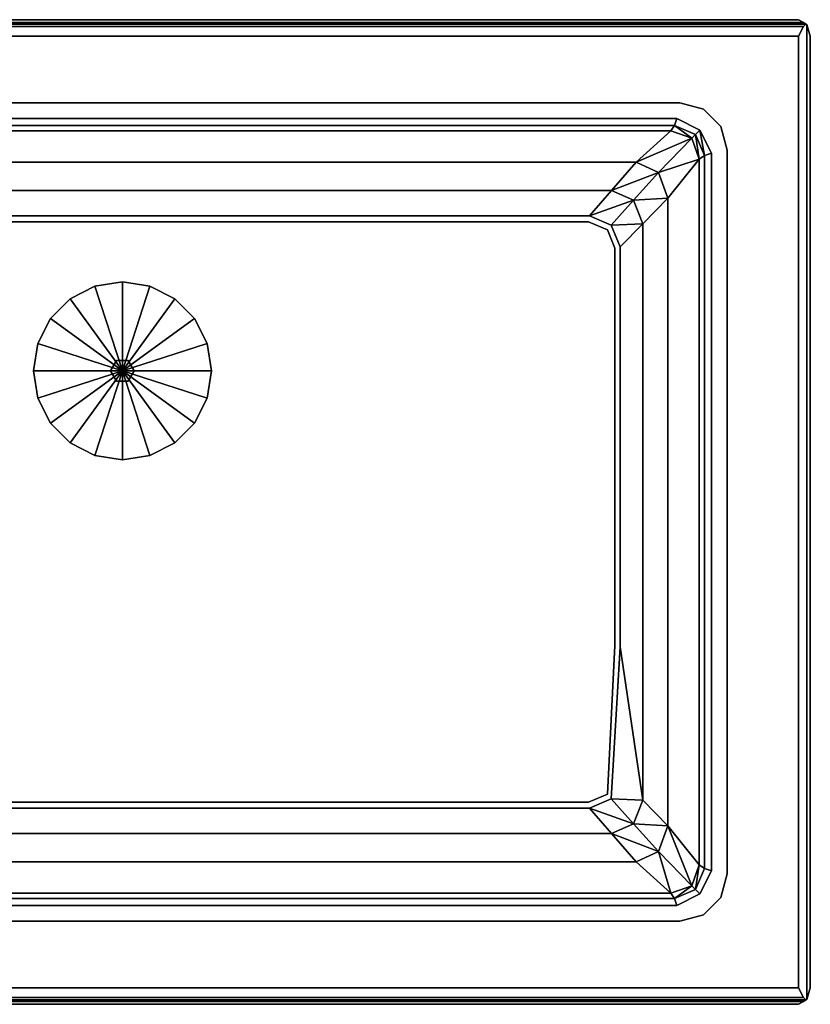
# Model space of a CAD drawing. Extents: x 0 to 0.58, y -0.415 to 0.
# Tile 2 of 2: x 0.247 to 0.58, y -0.415 to 0. Entities that reach past the tile are written whole.
import ezdxf

# ---------------------------------------------------------------- set-up
doc = ezdxf.new("R2010")
doc.units = 0
for name, color, linetype in [('L2_A_N_031758__29_3', 7, 'CONTINUOUS'), ('L3_A_N_031758__29_1', 7, 'CONTINUOUS'), ('L4_A_N_031758_2', 7, 'CONTINUOUS'), ('L5_ABLAUF__', 7, 'CONTINUOUS'), ('L6_ABLAUF75_', 7, 'CONTINUOUS'), ('L7_I_N_031758_2', 7, 'CONTINUOUS'), ('L8_GRUPPE_120', 7, 'CONTINUOUS')]:
    doc.layers.add(name, color=color, linetype=linetype)

msp = doc.modelspace()

# ---------------------------------------------------------------- linework, layer by layer
at = {"layer": 'L2_A_N_031758__29_3', "color": 7}
for points, invisible_edges in [([(0.57505, 0, 0.091), (0.00495, 0, 0.091), (0.002899, -0.001201, 0.095101), (0.57505, 0, 0.091)], 12), ([(0.002899, -0.001201, 0.095101), (0.577101, -0.001201, 0.095101), (0.57505, 0, 0.091), (0.002899, -0.001201, 0.095101)], 12), ([(0.57855, -0.00205, 0.09595), (0.57855, -0.00205, 0.053), (0.57505, 0, 0.053), (0.57855, -0.00205, 0.09595)], 12), ([(0.57505, 0, 0.053), (0.57505, 0, 0.091), (0.577101, -0.001201, 0.095101), (0.57505, 0, 0.053)], 12), ([(0.57855, -0.00205, 0.09595), (0.57505, 0, 0.053), (0.577101, -0.001201, 0.095101), (0.57855, -0.00205, 0.09595)], 15), ([(0.002899, -0.001201, 0.095101), (0.001828, -0.001828, 0.096172), (0.578172, -0.001828, 0.096172), (0.002899, -0.001201, 0.095101)], 12), ([(0.577101, -0.002899, 0.096799), (0.578172, -0.001828, 0.096172), (0.001828, -0.001828, 0.096172), (0.577101, -0.002899, 0.096799)], 12), ([(0.001828, -0.001828, 0.096172), (0.002899, -0.002899, 0.096799), (0.577101, -0.002899, 0.096799), (0.001828, -0.001828, 0.096172)], 12), ([(0.578172, -0.001828, 0.096172), (0.577101, -0.001201, 0.095101), (0.002899, -0.001201, 0.095101), (0.578172, -0.001828, 0.096172)], 12), ([(0.577101, -0.002899, 0.096799), (0.002899, -0.002899, 0.096799), (0.00495, -0.007, 0.098), (0.577101, -0.002899, 0.096799)], 12), ([(0.00495, -0.007, 0.098), (0.57505, -0.007, 0.098), (0.577101, -0.002899, 0.096799), (0.00495, -0.007, 0.098)], 12), ([(0.578172, -0.001828, 0.096172), (0.577101, -0.002899, 0.096799), (0.57505, -0.007, 0.098), (0.578172, -0.001828, 0.096172)], 12), ([(0.57855, -0.41295, 0.09595), (0.578172, -0.001828, 0.096172), (0.57505, -0.007, 0.098), (0.57855, -0.41295, 0.09595)], 15), ([(0.577101, -0.001201, 0.095101), (0.578172, -0.001828, 0.096172), (0.57855, -0.00205, 0.09595), (0.577101, -0.001201, 0.095101)], 12), ([(0.57855, -0.41295, 0.09595), (0.57855, -0.00205, 0.09595), (0.578172, -0.001828, 0.096172), (0.57855, -0.41295, 0.09595)], 12), ([(0.58, -0.408, 0.091), (0.58, -0.007, 0.091), (0.57855, -0.00205, 0.09595), (0.58, -0.408, 0.091)], 12), ([(0.57855, -0.00205, 0.09595), (0.57855, -0.41295, 0.09595), (0.58, -0.408, 0.091), (0.57855, -0.00205, 0.09595)], 12), ([(0.58, -0.007, 0.091), (0.58, -0.007, 0.053), (0.57855, -0.00205, 0.053), (0.58, -0.007, 0.091)], 12), ([(0.57855, -0.00205, 0.053), (0.57855, -0.00205, 0.09595), (0.58, -0.007, 0.091), (0.57855, -0.00205, 0.053)], 12), ([(0.57505, -0.007, 0.098), (0.57505, -0.408, 0.098), (0.577101, -0.412101, 0.096799), (0.57505, -0.007, 0.098)], 12), ([(0.57505, -0.007, 0.098), (0.577101, -0.412101, 0.096799), (0.57855, -0.41295, 0.09595), (0.57505, -0.007, 0.098)], 15), ([(0.57505, -0.408, 0.098), (0.00495, -0.408, 0.098), (0.002899, -0.412101, 0.096799), (0.57505, -0.408, 0.098)], 12), ([(0.002899, -0.412101, 0.096799), (0.577101, -0.412101, 0.096799), (0.57505, -0.408, 0.098), (0.002899, -0.412101, 0.096799)], 12), ([(0.58, -0.408, 0.053), (0.58, -0.408, 0.091), (0.57855, -0.41295, 0.09595), (0.58, -0.408, 0.053)], 12), ([(0.57855, -0.41295, 0.09595), (0.57855, -0.41295, 0.053), (0.58, -0.408, 0.053), (0.57855, -0.41295, 0.09595)], 12), ([(0.002899, -0.412101, 0.096799), (0.001828, -0.413172, 0.096172), (0.578172, -0.413172, 0.096172), (0.002899, -0.412101, 0.096799)], 12), ([(0.001828, -0.413172, 0.096172), (0.002899, -0.413799, 0.095101), (0.577101, -0.413799, 0.095101), (0.001828, -0.413172, 0.096172)], 12), ([(0.577101, -0.413799, 0.095101), (0.578172, -0.413172, 0.096172), (0.001828, -0.413172, 0.096172), (0.577101, -0.413799, 0.095101)], 12), ([(0.578172, -0.413172, 0.096172), (0.577101, -0.412101, 0.096799), (0.002899, -0.412101, 0.096799), (0.578172, -0.413172, 0.096172)], 12), ([(0.577101, -0.413799, 0.095101), (0.002899, -0.413799, 0.095101), (0.00495, -0.415, 0.091), (0.577101, -0.413799, 0.095101)], 12), ([(0.00495, -0.415, 0.091), (0.57505, -0.415, 0.091), (0.577101, -0.413799, 0.095101), (0.00495, -0.415, 0.091)], 12), ([(0.57505, -0.415, 0.091), (0.57505, -0.415, 0.053), (0.57855, -0.41295, 0.053), (0.57505, -0.415, 0.091)], 12), ([(0.57855, -0.41295, 0.053), (0.578172, -0.413172, 0.096172), (0.57505, -0.415, 0.091), (0.57855, -0.41295, 0.053)], 15), ([(0.578172, -0.413172, 0.096172), (0.577101, -0.413799, 0.095101), (0.57505, -0.415, 0.091), (0.578172, -0.413172, 0.096172)], 12), ([(0.577101, -0.412101, 0.096799), (0.578172, -0.413172, 0.096172), (0.57855, -0.41295, 0.09595), (0.577101, -0.412101, 0.096799)], 12), ([(0.57855, -0.41295, 0.053), (0.57855, -0.41295, 0.09595), (0.578172, -0.413172, 0.096172), (0.57855, -0.41295, 0.053)], 12)]:
    msp.add_3dface(points, dxfattribs=dict(at, invisible_edges=invisible_edges))
at = {"layer": 'L3_A_N_031758__29_1', "color": 7}
for points, invisible_edges in [([(0, -0.007, 0.053), (0.00495, 0, 0.053), (0.57855, -0.00205, 0.053), (0, -0.007, 0.053)], 15), ([(0.00495, 0, 0.053), (0.57505, 0, 0.053), (0.57855, -0.00205, 0.053), (0.00495, 0, 0.053)], 12), ([(0.00495, 0, 0.053), (0.00495, 0, 0.091), (0.57505, 0, 0.091), (0.00495, 0, 0.053)], 12), ([(0.57505, 0, 0.091), (0.57505, 0, 0.053), (0.00495, 0, 0.053), (0.57505, 0, 0.091)], 12), ([(0.525, -0.035, 0.053), (0, -0.007, 0.053), (0.57855, -0.00205, 0.053), (0.525, -0.035, 0.053)], 15), ([(0.535, -0.037679, 0.053), (0.525, -0.035, 0.053), (0.57855, -0.00205, 0.053), (0.535, -0.037679, 0.053)], 14), ([(0.542321, -0.045, 0.053), (0.535, -0.037679, 0.053), (0.57855, -0.00205, 0.053), (0.542321, -0.045, 0.053)], 14), ([(0.545, -0.055, 0.053), (0.542321, -0.045, 0.053), (0.57855, -0.00205, 0.053), (0.545, -0.055, 0.053)], 14), ([(0.545, -0.36, 0.053), (0.545, -0.055, 0.053), (0.57855, -0.00205, 0.053), (0.545, -0.36, 0.053)], 14), ([(0.545, -0.36, 0.053), (0.57855, -0.00205, 0.053), (0.57505, -0.415, 0.053), (0.545, -0.36, 0.053)], 15), ([(0.57855, -0.00205, 0.053), (0.58, -0.408, 0.053), (0.57505, -0.415, 0.053), (0.57855, -0.00205, 0.053)], 15), ([(0.57855, -0.00205, 0.053), (0.58, -0.007, 0.053), (0.58, -0.408, 0.053), (0.57855, -0.00205, 0.053)], 12), ([(0.525, -0.035, 0.053), (0.055, -0.035, 0.053), (0, -0.007, 0.053), (0.525, -0.035, 0.053)], 14), ([(0.57505, -0.007, 0.098), (0.00495, -0.007, 0.098), (0.056324, -0.041604, 0.098), (0.57505, -0.007, 0.098)], 14), ([(0.57505, -0.007, 0.098), (0.056324, -0.041604, 0.098), (0.523676, -0.041602, 0.098), (0.57505, -0.007, 0.098)], 13), ([(0.57505, -0.007, 0.098), (0.523676, -0.041602, 0.098), (0.533442, -0.046558, 0.098), (0.57505, -0.007, 0.098)], 13), ([(0.57505, -0.007, 0.098), (0.533442, -0.046558, 0.098), (0.538389, -0.056327, 0.098), (0.57505, -0.007, 0.098)], 13), ([(0.57505, -0.408, 0.098), (0.57505, -0.007, 0.098), (0.538389, -0.056327, 0.098), (0.57505, -0.408, 0.098)], 14), ([(0.58, -0.408, 0.053), (0.58, -0.007, 0.053), (0.58, -0.007, 0.091), (0.58, -0.408, 0.053)], 12), ([(0.58, -0.007, 0.091), (0.58, -0.408, 0.091), (0.58, -0.408, 0.053), (0.58, -0.007, 0.091)], 12), ([(0.035, -0.055), (0.045, -0.037679), (0.525, -0.035), (0.035, -0.055)], 15), ([(0.055, -0.38), (0.035, -0.055), (0.525, -0.035), (0.055, -0.38)], 15), ([(0.045, -0.037679), (0.055, -0.035), (0.525, -0.035), (0.045, -0.037679)], 12), ([(0.525, -0.035), (0.545, -0.36), (0.055, -0.38), (0.525, -0.035)], 15), ([(0.525, -0.035), (0.535, -0.037679), (0.542321, -0.045), (0.525, -0.035)], 12), ([(0.525, -0.035), (0.542321, -0.045), (0.545, -0.36), (0.525, -0.035)], 15), ([(0.542321, -0.045), (0.545, -0.055), (0.545, -0.36), (0.542321, -0.045)], 12), ([(0.57505, -0.408, 0.098), (0.538389, -0.056327, 0.098), (0.538389, -0.358673, 0.098), (0.57505, -0.408, 0.098)], 13), ([(0.545, -0.36), (0.535, -0.377321), (0.055, -0.38), (0.545, -0.36)], 15), ([(0.57505, -0.408, 0.098), (0.538389, -0.358673, 0.098), (0.533442, -0.368442, 0.098), (0.57505, -0.408, 0.098)], 13), ([(0.545, -0.36), (0.542321, -0.37), (0.535, -0.377321), (0.545, -0.36)], 12), ([(0.542321, -0.37, 0.053), (0.545, -0.36, 0.053), (0.57505, -0.415, 0.053), (0.542321, -0.37, 0.053)], 14), ([(0.533442, -0.368442, 0.098), (0.523676, -0.373398, 0.098), (0.57505, -0.408, 0.098), (0.533442, -0.368442, 0.098)], 14), ([(0.523676, -0.373398, 0.098), (0.056324, -0.373396, 0.098), (0.00495, -0.408, 0.098), (0.523676, -0.373398, 0.098)], 14), ([(0.523676, -0.373398, 0.098), (0.00495, -0.408, 0.098), (0.57505, -0.408, 0.098), (0.523676, -0.373398, 0.098)], 13), ([(0.57505, -0.415, 0.053), (0.535, -0.377321, 0.053), (0.542321, -0.37, 0.053), (0.57505, -0.415, 0.053)], 13), ([(0.535, -0.377321), (0.525, -0.38), (0.055, -0.38), (0.535, -0.377321)], 12), ([(0.57505, -0.415, 0.053), (0.525, -0.38, 0.053), (0.535, -0.377321, 0.053), (0.57505, -0.415, 0.053)], 13), ([(0.57505, -0.415, 0.053), (0.00145, -0.41295, 0.053), (0.055, -0.38, 0.053), (0.57505, -0.415, 0.053)], 15), ([(0.57505, -0.415, 0.053), (0.055, -0.38, 0.053), (0.525, -0.38, 0.053), (0.57505, -0.415, 0.053)], 13), ([(0.58, -0.408, 0.053), (0.57855, -0.41295, 0.053), (0.57505, -0.415, 0.053), (0.58, -0.408, 0.053)], 12), ([(0.57505, -0.415, 0.053), (0.00495, -0.415, 0.053), (0.00145, -0.41295, 0.053), (0.57505, -0.415, 0.053)], 12), ([(0.00495, -0.415, 0.091), (0.00495, -0.415, 0.053), (0.57505, -0.415, 0.053), (0.00495, -0.415, 0.091)], 12), ([(0.57505, -0.415, 0.053), (0.57505, -0.415, 0.091), (0.00495, -0.415, 0.091), (0.57505, -0.415, 0.053)], 12)]:
    msp.add_3dface(points, dxfattribs=dict(at, invisible_edges=invisible_edges))
at = {"layer": 'L4_A_N_031758_2', "color": 7, "invisible_edges": 12}
for points in [[(0.055, -0.035, 0.053), (0.525, -0.035, 0.053), (0.525, -0.035), (0.055, -0.035, 0.053)], [(0.525, -0.035), (0.055, -0.035), (0.055, -0.035, 0.053), (0.525, -0.035)], [(0.525, -0.035, 0.053), (0.535, -0.037679, 0.053), (0.535, -0.037679), (0.525, -0.035, 0.053)], [(0.535, -0.037679), (0.525, -0.035), (0.525, -0.035, 0.053), (0.535, -0.037679)], [(0.535, -0.037679, 0.053), (0.542321, -0.045, 0.053), (0.542321, -0.045), (0.535, -0.037679, 0.053)], [(0.542321, -0.045), (0.535, -0.037679), (0.535, -0.037679, 0.053), (0.542321, -0.045)], [(0.542321, -0.045, 0.053), (0.545, -0.055, 0.053), (0.545, -0.055), (0.542321, -0.045, 0.053)], [(0.545, -0.055), (0.542321, -0.045), (0.542321, -0.045, 0.053), (0.545, -0.055)], [(0.545, -0.055, 0.053), (0.545, -0.36, 0.053), (0.545, -0.36), (0.545, -0.055, 0.053)], [(0.545, -0.36), (0.545, -0.055), (0.545, -0.055, 0.053), (0.545, -0.36)], [(0.545, -0.36, 0.053), (0.542321, -0.37, 0.053), (0.542321, -0.37), (0.545, -0.36, 0.053)], [(0.542321, -0.37), (0.545, -0.36), (0.545, -0.36, 0.053), (0.542321, -0.37)], [(0.542321, -0.37, 0.053), (0.535, -0.377321, 0.053), (0.535, -0.377321), (0.542321, -0.37, 0.053)], [(0.535, -0.377321), (0.542321, -0.37), (0.542321, -0.37, 0.053), (0.535, -0.377321)], [(0.535, -0.377321, 0.053), (0.525, -0.38, 0.053), (0.525, -0.38), (0.535, -0.377321, 0.053)], [(0.525, -0.38), (0.535, -0.377321), (0.535, -0.377321, 0.053), (0.525, -0.38)], [(0.525, -0.38, 0.053), (0.055, -0.38, 0.053), (0.055, -0.38), (0.525, -0.38, 0.053)], [(0.055, -0.38), (0.525, -0.38), (0.525, -0.38, 0.053), (0.055, -0.38)]]:
    msp.add_3dface(points, dxfattribs=at)
at = {"layer": 'L5_ABLAUF__', "color": 7}
for points, invisible_edges in [([(0.2875, -0.14367, 0.038), (0.285, -0.148, 0.038), (0.2875, -0.15233, 0.038), (0.2875, -0.14367, 0.038)], 12), ([(0.2875, -0.15233, 0.033), (0.285, -0.148, 0.033), (0.2875, -0.14367, 0.033), (0.2875, -0.15233, 0.033)], 12), ([(0.2875, -0.14367, 0.033), (0.285, -0.148, 0.033), (0.285, -0.148, 0.038), (0.2875, -0.14367, 0.033)], 12), ([(0.285, -0.148, 0.038), (0.2875, -0.14367, 0.038), (0.2875, -0.14367, 0.033), (0.285, -0.148, 0.038)], 12), ([(0.295, -0.148, 0.038), (0.2925, -0.14367, 0.038), (0.2875, -0.14367, 0.038), (0.295, -0.148, 0.038)], 12), ([(0.295, -0.148, 0.038), (0.2875, -0.14367, 0.038), (0.2875, -0.15233, 0.038), (0.295, -0.148, 0.038)], 15), ([(0.2875, -0.14367, 0.033), (0.2925, -0.14367, 0.033), (0.295, -0.148, 0.033), (0.2875, -0.14367, 0.033)], 12), ([(0.295, -0.148, 0.033), (0.2875, -0.15233, 0.033), (0.2875, -0.14367, 0.033), (0.295, -0.148, 0.033)], 15), ([(0.2925, -0.14367, 0.033), (0.2875, -0.14367, 0.033), (0.2875, -0.14367, 0.038), (0.2925, -0.14367, 0.033)], 12), ([(0.2875, -0.14367, 0.038), (0.2925, -0.14367, 0.038), (0.2925, -0.14367, 0.033), (0.2875, -0.14367, 0.038)], 12), ([(0.295, -0.148, 0.033), (0.2925, -0.14367, 0.033), (0.2925, -0.14367, 0.038), (0.295, -0.148, 0.033)], 12), ([(0.2925, -0.14367, 0.038), (0.295, -0.148, 0.038), (0.295, -0.148, 0.033), (0.2925, -0.14367, 0.038)], 12), ([(0.285, -0.148, 0.033), (0.2875, -0.15233, 0.033), (0.2875, -0.15233, 0.038), (0.285, -0.148, 0.033)], 12), ([(0.2875, -0.15233, 0.038), (0.285, -0.148, 0.038), (0.285, -0.148, 0.033), (0.2875, -0.15233, 0.038)], 12), ([(0.2875, -0.15233, 0.038), (0.2925, -0.15233, 0.038), (0.295, -0.148, 0.038), (0.2875, -0.15233, 0.038)], 12), ([(0.295, -0.148, 0.033), (0.2925, -0.15233, 0.033), (0.2875, -0.15233, 0.033), (0.295, -0.148, 0.033)], 12), ([(0.2925, -0.15233, 0.033), (0.295, -0.148, 0.033), (0.295, -0.148, 0.038), (0.2925, -0.15233, 0.033)], 12), ([(0.295, -0.148, 0.038), (0.2925, -0.15233, 0.038), (0.2925, -0.15233, 0.033), (0.295, -0.148, 0.038)], 12), ([(0.2875, -0.15233, 0.033), (0.2925, -0.15233, 0.033), (0.2925, -0.15233, 0.038), (0.2875, -0.15233, 0.033)], 12), ([(0.2925, -0.15233, 0.038), (0.2875, -0.15233, 0.038), (0.2875, -0.15233, 0.033), (0.2925, -0.15233, 0.038)], 12)]:
    msp.add_3dface(points, dxfattribs=dict(at, invisible_edges=invisible_edges))
at = {"layer": 'L6_ABLAUF75_', "color": 7}
for points, invisible_edges in [([(0.29, -0.1105, 0.039), (0.278412, -0.112335, 0.039), (0.29, -0.148, 0.04), (0.29, -0.1105, 0.039)], 8), ([(0.29, -0.1105, 0.038), (0.278412, -0.112335, 0.038), (0.278412, -0.112335, 0.039), (0.29, -0.1105, 0.038)], 12), ([(0.278412, -0.112335, 0.039), (0.29, -0.1105, 0.039), (0.29, -0.1105, 0.038), (0.278412, -0.112335, 0.039)], 12), ([(0.278412, -0.112335, 0.038), (0.29, -0.1105, 0.038), (0.301588, -0.112335, 0.038), (0.278412, -0.112335, 0.038)], 12), ([(0.301588, -0.112335, 0.039), (0.29, -0.1105, 0.039), (0.29, -0.148, 0.04), (0.301588, -0.112335, 0.039)], 8), ([(0.301588, -0.112335, 0.038), (0.29, -0.1105, 0.038), (0.29, -0.1105, 0.039), (0.301588, -0.112335, 0.038)], 12), ([(0.29, -0.1105, 0.039), (0.301588, -0.112335, 0.039), (0.301588, -0.112335, 0.038), (0.29, -0.1105, 0.039)], 12), ([(0.259662, -0.125958, 0.038), (0.267958, -0.117662, 0.038), (0.278412, -0.112335, 0.038), (0.259662, -0.125958, 0.038)], 12), ([(0.259662, -0.125958, 0.038), (0.278412, -0.112335, 0.038), (0.301588, -0.112335, 0.038), (0.259662, -0.125958, 0.038)], 15), ([(0.259662, -0.170042, 0.038), (0.259662, -0.125958, 0.038), (0.301588, -0.112335, 0.038), (0.259662, -0.170042, 0.038)], 15), ([(0.301588, -0.112335, 0.038), (0.3275, -0.148, 0.038), (0.259662, -0.170042, 0.038), (0.301588, -0.112335, 0.038)], 15), ([(0.278412, -0.112335, 0.039), (0.267958, -0.117662, 0.039), (0.29, -0.148, 0.04), (0.278412, -0.112335, 0.039)], 8), ([(0.278412, -0.112335, 0.038), (0.267958, -0.117662, 0.038), (0.267958, -0.117662, 0.039), (0.278412, -0.112335, 0.038)], 12), ([(0.267958, -0.117662, 0.039), (0.278412, -0.112335, 0.039), (0.278412, -0.112335, 0.038), (0.267958, -0.117662, 0.039)], 12), ([(0.312042, -0.117662, 0.039), (0.301588, -0.112335, 0.039), (0.29, -0.148, 0.04), (0.312042, -0.117662, 0.039)], 8), ([(0.312042, -0.117662, 0.038), (0.301588, -0.112335, 0.038), (0.301588, -0.112335, 0.039), (0.312042, -0.117662, 0.038)], 12), ([(0.301588, -0.112335, 0.039), (0.312042, -0.117662, 0.039), (0.312042, -0.117662, 0.038), (0.301588, -0.112335, 0.039)], 12), ([(0.301588, -0.112335, 0.038), (0.312042, -0.117662, 0.038), (0.320338, -0.125958, 0.038), (0.301588, -0.112335, 0.038)], 12), ([(0.301588, -0.112335, 0.038), (0.320338, -0.125958, 0.038), (0.3275, -0.148, 0.038), (0.301588, -0.112335, 0.038)], 15), ([(0.267958, -0.117662, 0.039), (0.259662, -0.125958, 0.039), (0.29, -0.148, 0.04), (0.267958, -0.117662, 0.039)], 8), ([(0.267958, -0.117662, 0.038), (0.259662, -0.125958, 0.038), (0.259662, -0.125958, 0.039), (0.267958, -0.117662, 0.038)], 12), ([(0.259662, -0.125958, 0.039), (0.267958, -0.117662, 0.039), (0.267958, -0.117662, 0.038), (0.259662, -0.125958, 0.039)], 12), ([(0.320338, -0.125958, 0.039), (0.312042, -0.117662, 0.039), (0.29, -0.148, 0.04), (0.320338, -0.125958, 0.039)], 8), ([(0.320338, -0.125958, 0.038), (0.312042, -0.117662, 0.038), (0.312042, -0.117662, 0.039), (0.320338, -0.125958, 0.038)], 12), ([(0.312042, -0.117662, 0.039), (0.320338, -0.125958, 0.039), (0.320338, -0.125958, 0.038), (0.312042, -0.117662, 0.039)], 12), ([(0.2525, -0.148, 0.038), (0.254335, -0.136412, 0.038), (0.259662, -0.125958, 0.038), (0.2525, -0.148, 0.038)], 12), ([(0.259662, -0.170042, 0.038), (0.2525, -0.148, 0.038), (0.259662, -0.125958, 0.038), (0.259662, -0.170042, 0.038)], 15), ([(0.259662, -0.125958, 0.039), (0.254335, -0.136412, 0.039), (0.29, -0.148, 0.04), (0.259662, -0.125958, 0.039)], 8), ([(0.259662, -0.125958, 0.038), (0.254335, -0.136412, 0.038), (0.254335, -0.136412, 0.039), (0.259662, -0.125958, 0.038)], 12), ([(0.254335, -0.136412, 0.039), (0.259662, -0.125958, 0.039), (0.259662, -0.125958, 0.038), (0.254335, -0.136412, 0.039)], 12), ([(0.325665, -0.136412, 0.039), (0.320338, -0.125958, 0.039), (0.29, -0.148, 0.04), (0.325665, -0.136412, 0.039)], 8), ([(0.325665, -0.136412, 0.038), (0.320338, -0.125958, 0.038), (0.320338, -0.125958, 0.039), (0.325665, -0.136412, 0.038)], 12), ([(0.320338, -0.125958, 0.039), (0.325665, -0.136412, 0.039), (0.325665, -0.136412, 0.038), (0.320338, -0.125958, 0.039)], 12), ([(0.320338, -0.125958, 0.038), (0.325665, -0.136412, 0.038), (0.3275, -0.148, 0.038), (0.320338, -0.125958, 0.038)], 12), ([(0.254335, -0.136412, 0.039), (0.2525, -0.148, 0.039), (0.29, -0.148, 0.04), (0.254335, -0.136412, 0.039)], 8), ([(0.254335, -0.136412, 0.038), (0.2525, -0.148, 0.038), (0.2525, -0.148, 0.039), (0.254335, -0.136412, 0.038)], 12), ([(0.2525, -0.148, 0.039), (0.254335, -0.136412, 0.039), (0.254335, -0.136412, 0.038), (0.2525, -0.148, 0.039)], 12), ([(0.3275, -0.148, 0.039), (0.325665, -0.136412, 0.039), (0.29, -0.148, 0.04), (0.3275, -0.148, 0.039)], 8), ([(0.3275, -0.148, 0.038), (0.325665, -0.136412, 0.038), (0.325665, -0.136412, 0.039), (0.3275, -0.148, 0.038)], 12), ([(0.325665, -0.136412, 0.039), (0.3275, -0.148, 0.039), (0.3275, -0.148, 0.038), (0.325665, -0.136412, 0.039)], 12), ([(0.2525, -0.148, 0.039), (0.254335, -0.159588, 0.039), (0.29, -0.148, 0.04), (0.2525, -0.148, 0.039)], 8), ([(0.2525, -0.148, 0.038), (0.254335, -0.159588, 0.038), (0.254335, -0.159588, 0.039), (0.2525, -0.148, 0.038)], 12), ([(0.254335, -0.159588, 0.039), (0.2525, -0.148, 0.039), (0.2525, -0.148, 0.038), (0.254335, -0.159588, 0.039)], 12), ([(0.259662, -0.170042, 0.038), (0.254335, -0.159588, 0.038), (0.2525, -0.148, 0.038), (0.259662, -0.170042, 0.038)], 12), ([(0.254335, -0.159588, 0.039), (0.259662, -0.170042, 0.039), (0.29, -0.148, 0.04), (0.254335, -0.159588, 0.039)], 8), ([(0.259662, -0.170042, 0.039), (0.267958, -0.178338, 0.039), (0.29, -0.148, 0.04), (0.259662, -0.170042, 0.039)], 8), ([(0.3275, -0.148, 0.038), (0.301588, -0.183665, 0.038), (0.259662, -0.170042, 0.038), (0.3275, -0.148, 0.038)], 15), ([(0.267958, -0.178338, 0.039), (0.278412, -0.183665, 0.039), (0.29, -0.148, 0.04), (0.267958, -0.178338, 0.039)], 8), ([(0.278412, -0.183665, 0.039), (0.29, -0.1855, 0.039), (0.29, -0.148, 0.04), (0.278412, -0.183665, 0.039)], 8), ([(0.29, -0.1855, 0.039), (0.301588, -0.183665, 0.039), (0.29, -0.148, 0.04), (0.29, -0.1855, 0.039)], 8), ([(0.301588, -0.183665, 0.039), (0.312042, -0.178338, 0.039), (0.29, -0.148, 0.04), (0.301588, -0.183665, 0.039)], 8), ([(0.312042, -0.178338, 0.039), (0.320338, -0.170042, 0.039), (0.29, -0.148, 0.04), (0.312042, -0.178338, 0.039)], 8), ([(0.320338, -0.170042, 0.039), (0.325665, -0.159588, 0.039), (0.29, -0.148, 0.04), (0.320338, -0.170042, 0.039)], 8), ([(0.325665, -0.159588, 0.039), (0.3275, -0.148, 0.039), (0.29, -0.148, 0.04), (0.325665, -0.159588, 0.039)], 8), ([(0.3275, -0.148, 0.038), (0.320338, -0.170042, 0.038), (0.301588, -0.183665, 0.038), (0.3275, -0.148, 0.038)], 15), ([(0.3275, -0.148, 0.038), (0.325665, -0.159588, 0.038), (0.320338, -0.170042, 0.038), (0.3275, -0.148, 0.038)], 12), ([(0.325665, -0.159588, 0.038), (0.3275, -0.148, 0.038), (0.3275, -0.148, 0.039), (0.325665, -0.159588, 0.038)], 12), ([(0.3275, -0.148, 0.039), (0.325665, -0.159588, 0.039), (0.325665, -0.159588, 0.038), (0.3275, -0.148, 0.039)], 12), ([(0.254335, -0.159588, 0.038), (0.259662, -0.170042, 0.038), (0.259662, -0.170042, 0.039), (0.254335, -0.159588, 0.038)], 12), ([(0.259662, -0.170042, 0.039), (0.254335, -0.159588, 0.039), (0.254335, -0.159588, 0.038), (0.259662, -0.170042, 0.039)], 12), ([(0.320338, -0.170042, 0.038), (0.325665, -0.159588, 0.038), (0.325665, -0.159588, 0.039), (0.320338, -0.170042, 0.038)], 12), ([(0.325665, -0.159588, 0.039), (0.320338, -0.170042, 0.039), (0.320338, -0.170042, 0.038), (0.325665, -0.159588, 0.039)], 12), ([(0.259662, -0.170042, 0.038), (0.267958, -0.178338, 0.038), (0.267958, -0.178338, 0.039), (0.259662, -0.170042, 0.038)], 12), ([(0.267958, -0.178338, 0.039), (0.259662, -0.170042, 0.039), (0.259662, -0.170042, 0.038), (0.267958, -0.178338, 0.039)], 12), ([(0.278412, -0.183665, 0.038), (0.267958, -0.178338, 0.038), (0.259662, -0.170042, 0.038), (0.278412, -0.183665, 0.038)], 12), ([(0.301588, -0.183665, 0.038), (0.278412, -0.183665, 0.038), (0.259662, -0.170042, 0.038), (0.301588, -0.183665, 0.038)], 15), ([(0.320338, -0.170042, 0.038), (0.312042, -0.178338, 0.038), (0.301588, -0.183665, 0.038), (0.320338, -0.170042, 0.038)], 12), ([(0.312042, -0.178338, 0.038), (0.320338, -0.170042, 0.038), (0.320338, -0.170042, 0.039), (0.312042, -0.178338, 0.038)], 12), ([(0.320338, -0.170042, 0.039), (0.312042, -0.178338, 0.039), (0.312042, -0.178338, 0.038), (0.320338, -0.170042, 0.039)], 12), ([(0.267958, -0.178338, 0.038), (0.278412, -0.183665, 0.038), (0.278412, -0.183665, 0.039), (0.267958, -0.178338, 0.038)], 12), ([(0.278412, -0.183665, 0.039), (0.267958, -0.178338, 0.039), (0.267958, -0.178338, 0.038), (0.278412, -0.183665, 0.039)], 12), ([(0.301588, -0.183665, 0.038), (0.312042, -0.178338, 0.038), (0.312042, -0.178338, 0.039), (0.301588, -0.183665, 0.038)], 12), ([(0.312042, -0.178338, 0.039), (0.301588, -0.183665, 0.039), (0.301588, -0.183665, 0.038), (0.312042, -0.178338, 0.039)], 12), ([(0.278412, -0.183665, 0.038), (0.29, -0.1855, 0.038), (0.29, -0.1855, 0.039), (0.278412, -0.183665, 0.038)], 12), ([(0.29, -0.1855, 0.039), (0.278412, -0.183665, 0.039), (0.278412, -0.183665, 0.038), (0.29, -0.1855, 0.039)], 12), ([(0.301588, -0.183665, 0.038), (0.29, -0.1855, 0.038), (0.278412, -0.183665, 0.038), (0.301588, -0.183665, 0.038)], 12), ([(0.29, -0.1855, 0.038), (0.301588, -0.183665, 0.038), (0.301588, -0.183665, 0.039), (0.29, -0.1855, 0.038)], 12), ([(0.301588, -0.183665, 0.039), (0.29, -0.1855, 0.039), (0.29, -0.1855, 0.038), (0.301588, -0.183665, 0.039)], 12)]:
    msp.add_3dface(points, dxfattribs=dict(at, invisible_edges=invisible_edges))
at = {"layer": 'L7_I_N_031758_2', "color": 7}
for points, invisible_edges in [([(0.497622, -0.263704, 0.033), (0.093444, -0.085263, 0.033), (0.085561, -0.326447, 0.033), (0.497622, -0.263704, 0.033)], 15), ([(0.494439, -0.088553, 0.033), (0.486556, -0.085263, 0.033), (0.093444, -0.085263, 0.033), (0.494439, -0.088553, 0.033)], 12), ([(0.497622, -0.263704, 0.033), (0.494439, -0.088553, 0.033), (0.093444, -0.085263, 0.033), (0.497622, -0.263704, 0.033)], 15), ([(0.497622, -0.263704, 0.033), (0.497622, -0.096296, 0.033), (0.494439, -0.088553, 0.033), (0.497622, -0.263704, 0.033)], 12), ([(0.085561, -0.326447, 0.033), (0.486556, -0.329737, 0.033), (0.497622, -0.263704, 0.033), (0.085561, -0.326447, 0.033)], 15), ([(0.486556, -0.329737, 0.033), (0.494439, -0.326447, 0.033), (0.497622, -0.263704, 0.033), (0.486556, -0.329737, 0.033)], 12), ([(0.085561, -0.326447, 0.033), (0.093444, -0.329737, 0.033), (0.486556, -0.329737, 0.033), (0.085561, -0.326447, 0.033)], 12)]:
    msp.add_3dface(points, dxfattribs=dict(at, invisible_edges=invisible_edges))
at = {"layer": 'L8_GRUPPE_120', "color": 7}
for points, invisible_edges in [([(0.522706, -0.044576, 0.097376), (0.523676, -0.041603, 0.097999), (0.056324, -0.041604, 0.098), (0.522706, -0.044576, 0.097376)], 12), ([(0.056324, -0.041604, 0.098), (0.057293, -0.044576, 0.097376), (0.522706, -0.044576, 0.097376), (0.056324, -0.041604, 0.098)], 12), ([(0.057293, -0.044576, 0.097376), (0.058787, -0.046787, 0.095632), (0.521213, -0.046787, 0.095632), (0.057293, -0.044576, 0.097376)], 12), ([(0.521213, -0.046787, 0.095632), (0.522706, -0.044576, 0.097376), (0.057293, -0.044576, 0.097376), (0.521213, -0.046787, 0.095632)], 12), ([(0.522706, -0.044576, 0.097376), (0.521213, -0.046787, 0.095632), (0.530057, -0.049942, 0.096109), (0.522706, -0.044576, 0.097376)], 8), ([(0.523676, -0.041603, 0.097999), (0.522706, -0.044576, 0.097376), (0.531622, -0.048378, 0.097512), (0.523676, -0.041603, 0.097999)], 12), ([(0.531622, -0.048378, 0.097512), (0.522706, -0.044576, 0.097376), (0.530057, -0.049942, 0.096109), (0.531622, -0.048378, 0.097512)], 8), ([(0.531622, -0.048378, 0.097512), (0.533442, -0.046558, 0.098), (0.523676, -0.041603, 0.097999), (0.531622, -0.048378, 0.097512)], 12), ([(0.521213, -0.046787, 0.095632), (0.058787, -0.046787, 0.095632), (0.073429, -0.06, 0.045), (0.521213, -0.046787, 0.095632)], 12), ([(0.073429, -0.06, 0.045), (0.506571, -0.06, 0.045), (0.521213, -0.046787, 0.095632), (0.073429, -0.06, 0.045)], 12), ([(0.530057, -0.049942, 0.096109), (0.521213, -0.046787, 0.095632), (0.506571, -0.06, 0.045), (0.530057, -0.049942, 0.096109)], 8), ([(0.531622, -0.048378, 0.097512), (0.530057, -0.049942, 0.096109), (0.533213, -0.058787, 0.095632), (0.531622, -0.048378, 0.097512)], 8), ([(0.531622, -0.048378, 0.097512), (0.535423, -0.057293, 0.097377), (0.533442, -0.046558, 0.098), (0.531622, -0.048378, 0.097512)], 8), ([(0.535423, -0.057293, 0.097377), (0.531622, -0.048378, 0.097512), (0.533213, -0.058787, 0.095632), (0.535423, -0.057293, 0.097377)], 8), ([(0.538389, -0.056327, 0.098), (0.533442, -0.046558, 0.098), (0.535423, -0.057293, 0.097377), (0.538389, -0.056327, 0.098)], 8), ([(0.516067, -0.06444, 0.045), (0.530057, -0.049942, 0.096109), (0.506571, -0.06, 0.045), (0.516067, -0.06444, 0.045)], 8), ([(0.533213, -0.058787, 0.095632), (0.530057, -0.049942, 0.096109), (0.516067, -0.06444, 0.045), (0.533213, -0.058787, 0.095632)], 8), ([(0.535423, -0.357707, 0.097379), (0.535423, -0.057293, 0.097377), (0.533213, -0.058787, 0.095632), (0.535423, -0.357707, 0.097379)], 12), ([(0.538389, -0.358673, 0.098002), (0.538389, -0.056327, 0.098), (0.535423, -0.057293, 0.097377), (0.538389, -0.358673, 0.098002)], 12), ([(0.535423, -0.057293, 0.097377), (0.535423, -0.357707, 0.097379), (0.538389, -0.358673, 0.098002), (0.535423, -0.057293, 0.097377)], 12), ([(0.506571, -0.06, 0.045), (0.073429, -0.06, 0.045), (0.083796, -0.072019, 0.036515), (0.506571, -0.06, 0.045)], 12), ([(0.083796, -0.072019, 0.036515), (0.496204, -0.072019, 0.036515), (0.506571, -0.06, 0.045), (0.083796, -0.072019, 0.036515)], 12), ([(0.506571, -0.06, 0.045), (0.496204, -0.072019, 0.036515), (0.516067, -0.06444, 0.045), (0.506571, -0.06, 0.045)], 8), ([(0.52, -0.075158, 0.045), (0.533213, -0.058787, 0.095632), (0.516067, -0.06444, 0.045), (0.52, -0.075158, 0.045)], 8), ([(0.533214, -0.356213, 0.095631), (0.533213, -0.058787, 0.095632), (0.52, -0.075158, 0.045), (0.533214, -0.356213, 0.095631)], 12), ([(0.533213, -0.058787, 0.095632), (0.533214, -0.356213, 0.095631), (0.535423, -0.357707, 0.097379), (0.533213, -0.058787, 0.095632)], 12), ([(0.496204, -0.072019, 0.036515), (0.505503, -0.076124, 0.036515), (0.516067, -0.06444, 0.045), (0.496204, -0.072019, 0.036515)], 8), ([(0.516067, -0.06444, 0.045), (0.505503, -0.076124, 0.036515), (0.52, -0.075158, 0.045), (0.516067, -0.06444, 0.045)], 8), ([(0.496204, -0.072019, 0.036515), (0.083796, -0.072019, 0.036515), (0.093043, -0.082737, 0.033), (0.496204, -0.072019, 0.036515)], 12), ([(0.093043, -0.082737, 0.033), (0.486957, -0.082737, 0.033), (0.496204, -0.072019, 0.036515), (0.093043, -0.082737, 0.033)], 12), ([(0.496204, -0.072019, 0.036515), (0.486957, -0.082737, 0.033), (0.505503, -0.076124, 0.036515), (0.496204, -0.072019, 0.036515)], 8), ([(0.486957, -0.082737, 0.033), (0.496081, -0.086545, 0.033), (0.505503, -0.076124, 0.036515), (0.486957, -0.082737, 0.033)], 8), ([(0.505503, -0.076124, 0.036515), (0.496081, -0.086545, 0.033), (0.509355, -0.086037, 0.036515), (0.505503, -0.076124, 0.036515)], 8), ([(0.505503, -0.076124, 0.036515), (0.509355, -0.086037, 0.036515), (0.52, -0.075158, 0.045), (0.505503, -0.076124, 0.036515)], 8), ([(0.520001, -0.339842, 0.044999), (0.52, -0.075158, 0.045), (0.509355, -0.086037, 0.036515), (0.520001, -0.339842, 0.044999)], 12), ([(0.52, -0.075158, 0.045), (0.520001, -0.339842, 0.044999), (0.533214, -0.356213, 0.095631), (0.52, -0.075158, 0.045)], 12), ([(0.486957, -0.082737, 0.033), (0.093043, -0.082737, 0.033), (0.093444, -0.085263, 0.033), (0.486957, -0.082737, 0.033)], 14), ([(0.486957, -0.082737, 0.033), (0.093444, -0.085263, 0.033), (0.486556, -0.085263, 0.033), (0.486957, -0.082737, 0.033)], 13), ([(0.496081, -0.086545, 0.033), (0.486957, -0.082737, 0.033), (0.486556, -0.085263, 0.033), (0.496081, -0.086545, 0.033)], 14), ([(0.496081, -0.086545, 0.033), (0.486556, -0.085263, 0.033), (0.494439, -0.088553, 0.033), (0.496081, -0.086545, 0.033)], 13), ([(0.49986, -0.095739, 0.033), (0.496081, -0.086545, 0.033), (0.494439, -0.088553, 0.033), (0.49986, -0.095739, 0.033)], 14), ([(0.496081, -0.086545, 0.033), (0.49986, -0.095739, 0.033), (0.509355, -0.086037, 0.036515), (0.496081, -0.086545, 0.033)], 8), ([(0.509355, -0.328963, 0.036515), (0.509355, -0.086037, 0.036515), (0.49986, -0.095739, 0.033), (0.509355, -0.328963, 0.036515)], 12), ([(0.509355, -0.086037, 0.036515), (0.509355, -0.328963, 0.036515), (0.520001, -0.339842, 0.044999), (0.509355, -0.086037, 0.036515)], 12), ([(0.49986, -0.095739, 0.033), (0.494439, -0.088553, 0.033), (0.497622, -0.096296, 0.033), (0.49986, -0.095739, 0.033)], 13), ([(0.497622, -0.096296, 0.033), (0.49986, -0.264261, 0.033), (0.49986, -0.095739, 0.033), (0.497622, -0.096296, 0.033)], 13), ([(0.497622, -0.096296, 0.033), (0.497622, -0.263704, 0.033), (0.49986, -0.264261, 0.033), (0.497622, -0.096296, 0.033)], 14), ([(0.49986, -0.095739, 0.033), (0.49986, -0.264261, 0.033), (0.509355, -0.328963, 0.036515), (0.49986, -0.095739, 0.033)], 12), ([(0.497622, -0.263704, 0.033), (0.494439, -0.326447, 0.033), (0.496081, -0.328455, 0.033), (0.497622, -0.263704, 0.033)], 14), ([(0.497622, -0.263704, 0.033), (0.496081, -0.328455, 0.033), (0.49986, -0.264261, 0.033), (0.497622, -0.263704, 0.033)], 13), ([(0.49986, -0.264261, 0.033), (0.496081, -0.328455, 0.033), (0.509355, -0.328963, 0.036515), (0.49986, -0.264261, 0.033)], 8), ([(0.494439, -0.326447, 0.033), (0.486556, -0.329737, 0.033), (0.486957, -0.332263, 0.033), (0.494439, -0.326447, 0.033)], 14), ([(0.494439, -0.326447, 0.033), (0.486957, -0.332263, 0.033), (0.496081, -0.328455, 0.033), (0.494439, -0.326447, 0.033)], 13), ([(0.486556, -0.329737, 0.033), (0.093444, -0.329737, 0.033), (0.093043, -0.332263, 0.033), (0.486556, -0.329737, 0.033)], 14), ([(0.486556, -0.329737, 0.033), (0.093043, -0.332263, 0.033), (0.486957, -0.332263, 0.033), (0.486556, -0.329737, 0.033)], 13), ([(0.496081, -0.328455, 0.033), (0.486957, -0.332263, 0.033), (0.505503, -0.338876, 0.036515), (0.496081, -0.328455, 0.033)], 8), ([(0.496081, -0.328455, 0.033), (0.505503, -0.338876, 0.036515), (0.509355, -0.328963, 0.036515), (0.496081, -0.328455, 0.033)], 8), ([(0.509355, -0.328963, 0.036515), (0.505503, -0.338876, 0.036515), (0.520001, -0.339842, 0.044999), (0.509355, -0.328963, 0.036515)], 8), ([(0.486957, -0.332263, 0.033), (0.093043, -0.332263, 0.033), (0.083796, -0.342981, 0.036515), (0.486957, -0.332263, 0.033)], 12), ([(0.083796, -0.342981, 0.036515), (0.496204, -0.342981, 0.036515), (0.486957, -0.332263, 0.033), (0.083796, -0.342981, 0.036515)], 12), ([(0.486957, -0.332263, 0.033), (0.496204, -0.342981, 0.036515), (0.505503, -0.338876, 0.036515), (0.486957, -0.332263, 0.033)], 8), ([(0.505503, -0.338876, 0.036515), (0.496204, -0.342981, 0.036515), (0.516067, -0.35056, 0.045), (0.505503, -0.338876, 0.036515)], 8), ([(0.505503, -0.338876, 0.036515), (0.516067, -0.35056, 0.045), (0.520001, -0.339842, 0.044999), (0.505503, -0.338876, 0.036515)], 8), ([(0.516067, -0.35056, 0.045), (0.530058, -0.365058, 0.096108), (0.520001, -0.339842, 0.044999), (0.516067, -0.35056, 0.045)], 8), ([(0.530058, -0.365058, 0.096108), (0.533214, -0.356213, 0.095631), (0.520001, -0.339842, 0.044999), (0.530058, -0.365058, 0.096108)], 8), ([(0.496204, -0.342981, 0.036515), (0.083796, -0.342981, 0.036515), (0.073429, -0.355, 0.045), (0.496204, -0.342981, 0.036515)], 12), ([(0.073429, -0.355, 0.045), (0.506571, -0.355, 0.045), (0.496204, -0.342981, 0.036515), (0.073429, -0.355, 0.045)], 12), ([(0.496204, -0.342981, 0.036515), (0.506571, -0.355, 0.045), (0.516067, -0.35056, 0.045), (0.496204, -0.342981, 0.036515)], 8), ([(0.506571, -0.355, 0.045), (0.521213, -0.368213, 0.095632), (0.516067, -0.35056, 0.045), (0.506571, -0.355, 0.045)], 8), ([(0.521213, -0.368213, 0.095632), (0.530058, -0.365058, 0.096108), (0.516067, -0.35056, 0.045), (0.521213, -0.368213, 0.095632)], 8), ([(0.058787, -0.368213, 0.095632), (0.521213, -0.368213, 0.095632), (0.506571, -0.355, 0.045), (0.058787, -0.368213, 0.095632)], 12), ([(0.506571, -0.355, 0.045), (0.073429, -0.355, 0.045), (0.058787, -0.368213, 0.095632), (0.506571, -0.355, 0.045)], 12), ([(0.530058, -0.365058, 0.096108), (0.531622, -0.366623, 0.097507), (0.533214, -0.356213, 0.095631), (0.530058, -0.365058, 0.096108)], 8), ([(0.531622, -0.366623, 0.097507), (0.535423, -0.357707, 0.097379), (0.533214, -0.356213, 0.095631), (0.531622, -0.366623, 0.097507)], 8), ([(0.535423, -0.357707, 0.097379), (0.531622, -0.366623, 0.097507), (0.533442, -0.368442, 0.098), (0.535423, -0.357707, 0.097379)], 12), ([(0.533442, -0.368442, 0.098), (0.538389, -0.358673, 0.098002), (0.535423, -0.357707, 0.097379), (0.533442, -0.368442, 0.098)], 12), ([(0.521213, -0.368213, 0.095632), (0.522707, -0.370425, 0.097375), (0.530058, -0.365058, 0.096108), (0.521213, -0.368213, 0.095632)], 8), ([(0.522707, -0.370425, 0.097375), (0.531622, -0.366623, 0.097507), (0.530058, -0.365058, 0.096108), (0.522707, -0.370425, 0.097375)], 8), ([(0.058787, -0.368213, 0.095632), (0.057293, -0.370424, 0.097376), (0.522707, -0.370425, 0.097375), (0.058787, -0.368213, 0.095632)], 12), ([(0.522707, -0.370425, 0.097375), (0.521213, -0.368213, 0.095632), (0.058787, -0.368213, 0.095632), (0.522707, -0.370425, 0.097375)], 12), ([(0.533442, -0.368442, 0.098), (0.531622, -0.366623, 0.097507), (0.522707, -0.370425, 0.097375), (0.533442, -0.368442, 0.098)], 12), ([(0.522707, -0.370425, 0.097375), (0.523676, -0.373398, 0.097998), (0.533442, -0.368442, 0.098), (0.522707, -0.370425, 0.097375)], 12), ([(0.057293, -0.370424, 0.097376), (0.056324, -0.373396, 0.098), (0.523676, -0.373398, 0.097998), (0.057293, -0.370424, 0.097376)], 12), ([(0.523676, -0.373398, 0.097998), (0.522707, -0.370425, 0.097375), (0.057293, -0.370424, 0.097376), (0.523676, -0.373398, 0.097998)], 12)]:
    msp.add_3dface(points, dxfattribs=dict(at, invisible_edges=invisible_edges))

doc.saveas('drawing.dxf')
